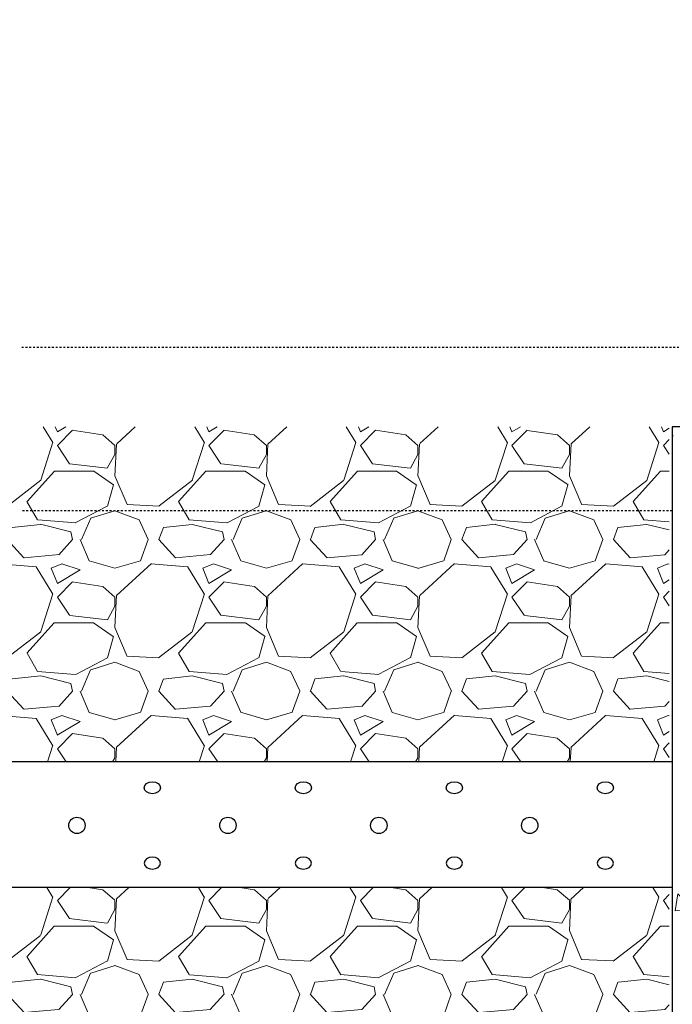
# Model space of a CAD drawing. Header units: inches. Extents: x -52 to 1181, y -619 to 642.
# Tile 6 of 13: x 188 to 222, y 168 to 219. Entities that reach past the tile are written whole.
import ezdxf

# ---------------------------------------------------------------- set-up
doc = ezdxf.new("R2010")
doc.units = ezdxf.units.IN
doc.header["$MEASUREMENT"] = 0
doc.linetypes.add('Dash 1_16_', pattern=[0.12499999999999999, 0.06249999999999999, -0.06249999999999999])
doc.layers.add('A-ANNO-PATT', color=1, linetype='Continuous', lineweight=25)
doc.layers.add('S-TRCH-PATT', color=8, linetype='Continuous', lineweight=18)
doc.layers.add('A-WALL-PATT', color=9, linetype='Continuous', lineweight=18, true_color=0x808080)
doc.layers.add('P-PIPE', color=3, linetype='Continuous')
pattern_1 = [(228.012787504, (30.61383535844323, 7.999999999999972), (-64.0000000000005, -72.00000000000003), [1.076288, -106.5527043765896]), (184.969740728, (29.89383535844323, 7.199999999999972), (95.9999999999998, 8.00000000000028), [1.846944, -182.84739808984]), (132.510447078, (28.05383535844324, 7.039999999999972), (80.00000000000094, -87.99999999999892), [1.302304, -128.9282607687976]), (267.273689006, (24.93383535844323, 5.039999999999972), (8.000000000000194, 160.0000000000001), [1.681903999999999, -166.5084643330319]), (292.833654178, (24.85383535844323, 3.359999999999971), (-39.99999999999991, 96.00000000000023), [1.649239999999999, -163.2749850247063]), (357.273689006, (25.49383535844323, 1.839999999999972), (-160.0000000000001, 8.000000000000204), [1.681903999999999, -166.5084643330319]), (37.6942404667, (27.17383535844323, 1.759999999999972), (-104, -79.99999999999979), [2.224232, -220.198788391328]), (72.2553283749, (28.93383535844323, 3.119999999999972), (56.00000000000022, 176), [2.099903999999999, -207.8905719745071]), (121.429565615, (29.57383535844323, 5.119999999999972), (-64.00000000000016, 103.9999999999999), [1.6876, -167.072584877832]), (175.236358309, (28.69383535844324, 6.559999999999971), (87.99999999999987, -8.000000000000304), [1.926656, -94.4061006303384]), (222.397437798, (26.77383535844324, 6.719999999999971), (-95.9999999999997, -87.99999999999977), [2.491584, -246.6670000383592]), (138.814074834, (32.85383535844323, 4.959999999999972), (-56.00000000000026, 48), [0.8504079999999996, -84.19075850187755]), (171.46923439, (32.21383535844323, 5.519999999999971), (104, -15.99999999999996), [1.617896, -160.172091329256]), (225, (30.61383535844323, 5.759999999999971), (-8.881784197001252e-16, -7.999999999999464), [1.131368, -10.1823404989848]), (203.198590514, (30.05383535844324, 6.719999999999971), (39.99999999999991, 15.9999999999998), [0.609264, -60.3169208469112]), (291.801409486, (29.49383535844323, 6.479999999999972), (-7.999999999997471, 24.00000000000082), [0.861624, -42.219694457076]), (30.96375653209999, (29.81383535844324, 5.679999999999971), (24.00000000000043, 15.99999999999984), [1.399432, -45.24818315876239]), (161.565051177, (31.01383535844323, 6.399999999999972), (16.00000000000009, -7.999999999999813), [1.011927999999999, -24.28629328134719]), (16.389540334, (24.85383535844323, 6.479999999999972), (79.99999999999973, 24.00000000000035), [1.4176, -140.3427611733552]), (70.3461759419, (26.21383535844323, 6.879999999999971), (-32.00000000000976, -88.00000000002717), [1.189288, -117.739261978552]), (293.198590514, (31.01383535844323, 7.999999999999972), (-15.99999999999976, 39.99999999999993), [1.21852, -59.7076648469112]), (343.610459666, (31.49383535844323, 6.879999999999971), (-79.99999999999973, 24.00000000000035), [1.417599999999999, -140.3427611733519]), (339.44395478, (24.85383535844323, 1.519999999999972), (-40.00000000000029, 16.0000000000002), [1.367039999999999, -66.98498996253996]), (294.775140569, (26.13383535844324, 1.039999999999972), (-40.00000000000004, 88.00000000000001), [1.145424, -113.397144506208]), (66.8014094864, (31.09383535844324, -2.842170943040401e-14), (15.99999999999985, 39.99999999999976), [1.21852, -59.7076648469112]), (17.3540246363, (31.57383535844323, 1.119999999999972), (-103.9999999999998, -31.9999999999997), [1.341048, -132.76338891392]), (69.44395478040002, (27.17383535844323, -2.842170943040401e-14), (-16.00000000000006, -39.99999999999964), [0.6835199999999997, -67.66850996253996]), (101.309932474, (30.61383535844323, -2.842170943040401e-14), (-7.99999999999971, 32.0000000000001), [0.40792, -40.3842361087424]), (165.963756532, (30.53383535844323, 0.3999999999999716), (23.99999999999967, -8.00000000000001), [1.64924, -31.3356050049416]), (186.009005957, (28.93383535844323, 0.7999999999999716), (80.00000000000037, 7.999999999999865), [1.5284, -151.3113853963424]), (303.690067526, (29.81383535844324, 4.959999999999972), (-7.999999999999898, 15.99999999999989), [1.153775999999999, -27.69063420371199]), (353.157226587, (30.45383535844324, 3.999999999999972), (136.0000000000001, -16.00000000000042), [2.014352, -199.4205009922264]), (60.9453959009, (32.45383535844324, 3.759999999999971), (-31.9999999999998, -55.99999999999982), [0.8236479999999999, -81.541393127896]), (90, (32.85383535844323, 4.479999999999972), (-7.999999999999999, 8), [0.48, -7.52]), (120.256437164, (28.77383535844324, 1.039999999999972), (32.00000000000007, -56.00000000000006), [1.111392, -110.0281599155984]), (48.01278750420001, (28.21383535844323, 1.999999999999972), (64, 71.9999999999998), [2.152576, -105.4764163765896]), (0, (29.65383535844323, 3.599999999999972), (8, 8), [2.08, -5.92]), (325.3048464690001, (31.73383535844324, 3.599999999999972), (80.00000000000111, -55.9999999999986), [1.264911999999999, -125.226194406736]), (254.054604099, (32.77383535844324, 2.879999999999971), (-8.000000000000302, -32.00000000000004), [1.164816, -57.076063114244]), (207.645975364, (32.45383535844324, 1.759999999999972), (-151.9999999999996, -80.00000000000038), [1.89652, -187.7557934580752]), (175.42607874, (30.77383535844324, 0.8799999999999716), (-103.9999999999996, 8.00000000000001), [2.006392, -198.6325872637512])]

msp = doc.modelspace()

# ---------------------------------------------------------------- hatches: boundary and pattern name
at = {"layer": 'A-WALL-PATT'}
h = msp.add_hatch(dxfattribs=at)
h.set_pattern_fill('AR-CONC', color=256, angle=-90.00000000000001)
h.set_pattern_definition([(320, (-15.77896846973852, 20.09100251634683), (-0.6275213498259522, -7.172601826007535), [0.75, -8.25]), (265, (-15.77896846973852, 20.09100251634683), (7.521921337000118, 1.387513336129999), [0.6, -6.6]), (10.45144445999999, (-15.83126190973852, 19.49328570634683), (6.894399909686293, -5.78508846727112), [0.63740192, -7.01142112]), (316.1842, (-13.77896846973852, 20.09100251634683), (-1.655192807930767, -10.67241330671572), [1.125, -12.375]), (6.63563548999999, (-13.91690153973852, 19.20163506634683), (9.741186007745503, -9.346619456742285), [0.95610342, -10.5171376]), (261.18416399, (-13.77896846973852, 20.09100251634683), (9.7411860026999, -9.346619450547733), [0.9, -9.90000001]), (291, (-14.27896846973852, 19.09100251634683), (-4.026188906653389, -5.969070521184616), [0.75, -8.25]), (236, (-14.27896846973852, 19.09100251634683), (7.25150045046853, -2.433153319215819), [0.6, -6.6]), (341.4514447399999, (-14.61448420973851, 18.59357997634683), (3.225311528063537, -8.402223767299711), [0.6374019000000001, -7.01142112]), (307.5, (-15.77896846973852, 20.09100251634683), (3.328938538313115, -0.1215985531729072), [0, -6.519999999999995, 0, -6.699999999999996, 0, -6.624999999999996]), (277.5, (-15.77896846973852, 20.09100251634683), (3.944117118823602, -2.630695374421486), [0, -3.82, 0, -6.37, 0, -2.525]), (237.5, (-15.77896846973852, 22.32100251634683), (-0.2255487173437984, -5.33822436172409), [0, -2.5, 0, -7.8, 0, -10.35]), (227.5, (-15.77896846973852, 23.32100251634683), (1.001049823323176, -5.831861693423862), [0, -3.249999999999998, 0, -5.179999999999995, 0, -7.349999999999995])])
h.paths.add_polyline_path([(227.6249999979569, 198), (222.324999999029, 197.9999999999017), (222.3249999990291, 167.9039926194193), (224.4299894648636, 167.9039926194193), (224.4299894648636, 166.9923102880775), (222.3249999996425, 166.9923102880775), (222.3249999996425, 161.9999999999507), (227.624999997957, 161.9999999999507)])
at = {"layer": 'S-TRCH-PATT'}
h = msp.add_hatch(dxfattribs=at)
h.set_pattern_fill('GRAVEL', color=256, scale=8)
h.set_pattern_definition([(228.012787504, (5.76, 8), (-64.0000000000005, -72.00000000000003), [1.076288, -106.5527043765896]), (184.969740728, (5.04, 7.2), (95.9999999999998, 8.00000000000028), [1.846944, -182.84739808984]), (132.510447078, (3.2, 7.04), (80.00000000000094, -87.99999999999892), [1.302304, -128.9282607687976]), (267.273689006, (0.08, 5.04), (8.000000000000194, 160.0000000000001), [1.681904, -166.508464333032]), (292.833654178, (0, 3.36), (-39.99999999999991, 96.00000000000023), [1.64924, -163.2749850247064]), (357.273689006, (0.64, 1.84), (-160.0000000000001, 8.000000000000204), [1.681904, -166.508464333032]), (37.6942404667, (2.32, 1.76), (-104, -79.99999999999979), [2.224232, -220.198788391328]), (72.2553283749, (4.08, 3.12), (56.00000000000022, 176), [2.099904, -207.8905719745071]), (121.429565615, (4.72, 5.12), (-64.00000000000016, 103.9999999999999), [1.6876, -167.072584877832]), (175.236358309, (3.84, 6.56), (87.99999999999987, -8.000000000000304), [1.926656, -94.4061006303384]), (222.397437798, (1.92, 6.72), (-95.9999999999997, -87.99999999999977), [2.491584, -246.6670000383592]), (138.814074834, (8, 4.96), (-56.00000000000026, 48), [0.8504079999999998, -84.19075850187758]), (171.46923439, (7.36, 5.52), (104, -15.99999999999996), [1.617896, -160.172091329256]), (225, (5.76, 5.76), (-8.881784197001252e-16, -7.999999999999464), [1.131368, -10.1823404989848]), (203.198590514, (5.2, 6.72), (39.99999999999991, 15.9999999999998), [0.609264, -60.3169208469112]), (291.801409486, (4.64, 6.48), (-7.999999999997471, 24.00000000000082), [0.861624, -42.219694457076]), (30.96375653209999, (4.96, 5.68), (24.00000000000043, 15.99999999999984), [1.399432, -45.24818315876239]), (161.565051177, (6.16, 6.4), (16.00000000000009, -7.999999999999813), [1.011928, -24.2862932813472]), (16.389540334, (0, 6.48), (79.99999999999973, 24.00000000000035), [1.4176, -140.3427611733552]), (70.3461759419, (1.36, 6.88), (-32.00000000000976, -88.00000000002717), [1.189288, -117.739261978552]), (293.198590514, (6.16, 8), (-15.99999999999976, 39.99999999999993), [1.21852, -59.7076648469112]), (343.610459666, (6.64, 6.88), (-79.99999999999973, 24.00000000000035), [1.4176, -140.342761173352]), (339.44395478, (0, 1.52), (-40.00000000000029, 16.0000000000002), [1.36704, -66.98498996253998]), (294.775140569, (1.28, 1.04), (-40.00000000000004, 88.00000000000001), [1.145424, -113.397144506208]), (66.8014094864, (6.24, 0), (15.99999999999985, 39.99999999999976), [1.21852, -59.7076648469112]), (17.3540246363, (6.72, 1.12), (-103.9999999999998, -31.9999999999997), [1.341048, -132.76338891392]), (69.44395478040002, (2.32, 0), (-16.00000000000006, -39.99999999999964), [0.6835199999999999, -67.66850996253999]), (101.309932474, (5.76, 0), (-7.99999999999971, 32.0000000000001), [0.40792, -40.3842361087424]), (165.963756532, (5.68, 0.4), (23.99999999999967, -8.00000000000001), [1.64924, -31.3356050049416]), (186.009005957, (4.08, 0.8), (80.00000000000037, 7.999999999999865), [1.5284, -151.3113853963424]), (303.690067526, (4.96, 4.96), (-7.999999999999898, 15.99999999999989), [1.153776, -27.690634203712]), (353.157226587, (5.6, 4), (136.0000000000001, -16.00000000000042), [2.014352, -199.4205009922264]), (60.9453959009, (7.6, 3.76), (-31.9999999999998, -55.99999999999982), [0.8236479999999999, -81.541393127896]), (90, (8, 4.48), (-7.999999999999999, 8), [0.48, -7.52]), (120.256437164, (3.92, 1.04), (32.00000000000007, -56.00000000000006), [1.111392, -110.0281599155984]), (48.01278750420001, (3.36, 2), (64, 71.9999999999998), [2.152576, -105.4764163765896]), (0, (4.8, 3.6), (8, 8), [2.08, -5.92]), (325.3048464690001, (6.88, 3.6), (80.00000000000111, -55.9999999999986), [1.264912, -125.226194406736]), (254.054604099, (7.92, 2.88), (-8.000000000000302, -32.00000000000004), [1.164816, -57.076063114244]), (207.645975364, (7.6, 1.76), (-151.9999999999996, -80.00000000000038), [1.89652, -187.7557934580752]), (175.42607874, (5.92, 0.88), (-103.9999999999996, 8.00000000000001), [2.006392, -198.6325872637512])])
edge = h.paths.add_edge_path()
edge.add_line((467.7206955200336, 209.9999999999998), (335.9999999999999, 209.9999999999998))
edge.add_line((335.9999999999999, 209.9999999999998), (335.9999999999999, 406.8205128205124))
edge.add_line((335.9999999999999, 406.8205128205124), (331.4436090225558, 412))
edge.add_line((331.4436090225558, 412), (90.00116632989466, 412))
edge.add_line((90.00116632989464, 412), (90.00116632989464, 642.1519016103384))
edge.add_line((90.00116632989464, 642.1519016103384), (65.99999999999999, 642.1519016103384))
edge.add_line((65.99999999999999, 642.1519016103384), (65.99999999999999, 595.7500000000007))
edge.add_line((65.99999999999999, 595.7500000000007), (70.43999999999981, 595.7500000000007))
edge.add_line((70.43999999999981, 595.7500000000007), (70.44000000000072, 595.9250000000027))
edge.add_line((70.44000000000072, 595.9250000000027), (71.94000000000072, 595.9250000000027))
edge.add_line((71.94000000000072, 595.9250000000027), (71.93999999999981, 595.7500000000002))
edge.add_line((71.93999999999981, 595.7500000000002), (74.68500000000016, 595.7500000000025))
edge.add_line((74.68500000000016, 595.7500000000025), (74.68749999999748, 598.6300000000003))
edge.add_line((74.68749999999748, 598.6300000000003), (74.35350000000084, 598.6300000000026))
edge.add_line((74.35350000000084, 598.6300000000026), (74.35350000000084, 601.6300000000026))
edge.add_line((74.35350000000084, 601.6300000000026), (74.68750000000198, 601.6299999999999))
edge.add_line((74.68750000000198, 601.6299999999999), (74.68750000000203, 625.6299999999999))
edge.add_line((74.68750000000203, 625.6299999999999), (74.35349999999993, 625.6299999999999))
edge.add_line((74.35349999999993, 625.6299999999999), (74.35349999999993, 628.6299999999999))
edge.add_arc((77.99999999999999, 628.6299999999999), 3.64650000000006, 0, 180, ccw=False)
edge.add_line((81.64650000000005, 628.6299999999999), (81.64650000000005, 625.6299999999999))
edge.add_line((81.64650000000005, 625.6299999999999), (81.31250000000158, 625.6299999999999))
edge.add_line((81.31250000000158, 625.6299999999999), (81.31250000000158, 601.6299999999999))
edge.add_line((81.31250000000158, 601.6299999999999), (81.6465000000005, 601.6300000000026))
edge.add_line((81.6465000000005, 601.6300000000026), (81.6465000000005, 598.6300000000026))
edge.add_line((81.6465000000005, 598.6300000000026), (81.31249999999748, 598.6300000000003))
edge.add_line((81.31249999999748, 598.6300000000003), (81.31249999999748, 589.3700000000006))
edge.add_line((81.31249999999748, 589.3700000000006), (81.6465000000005, 589.3700000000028))
edge.add_line((81.6465000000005, 589.3700000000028), (81.6465000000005, 586.3700000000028))
edge.add_line((81.6465000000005, 586.3700000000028), (81.31249999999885, 586.3700000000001))
edge.add_line((81.31249999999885, 586.3700000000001), (81.31249999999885, 541.6299999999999))
edge.add_line((81.31249999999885, 541.6299999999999), (81.64649999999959, 541.6299999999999))
edge.add_line((81.64649999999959, 541.6299999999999), (81.6465000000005, 538.6300000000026))
edge.add_line((81.6465000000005, 538.6300000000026), (81.31499999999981, 538.6299999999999))
edge.add_line((81.31499999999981, 538.6299999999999), (81.31249999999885, 529.3700000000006))
edge.add_line((81.31249999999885, 529.3700000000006), (81.6465000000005, 529.3700000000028))
edge.add_line((81.6465000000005, 529.3700000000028), (81.6465000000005, 526.3700000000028))
edge.add_line((81.6465000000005, 526.3700000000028), (81.31250000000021, 526.3700000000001))
edge.add_line((81.31250000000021, 526.3700000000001), (81.31250000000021, 481.6299999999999))
edge.add_line((81.31250000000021, 481.6299999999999), (81.64650000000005, 481.6300000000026))
edge.add_line((81.64650000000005, 481.6300000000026), (81.64649999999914, 478.6299999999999))
edge.add_line((81.64649999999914, 478.6299999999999), (81.31249999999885, 478.6299999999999))
edge.add_line((81.31249999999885, 478.6299999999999), (81.31249999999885, 469.3700000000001))
edge.add_line((81.31249999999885, 469.3700000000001), (81.64650000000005, 469.3700000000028))
edge.add_line((81.64650000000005, 469.3700000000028), (81.64650000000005, 466.3700000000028))
edge.add_line((81.64650000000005, 466.3700000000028), (81.31250000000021, 466.3700000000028))
edge.add_line((81.31250000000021, 466.3700000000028), (81.31250000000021, 421.6299999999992))
edge.add_line((81.31250000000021, 421.6299999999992), (81.64649999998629, 421.6299999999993))
edge.add_line((81.64649999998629, 421.6299999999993), (81.6464999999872, 418.630000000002))
edge.add_line((81.6464999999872, 418.630000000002), (81.312499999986, 418.6299999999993))
edge.add_line((81.312499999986, 418.6299999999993), (81.31499999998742, 409.3700000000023))
edge.add_line((81.31499999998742, 409.3700000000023), (81.6464999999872, 409.3700000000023))
edge.add_line((81.6464999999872, 409.3700000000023), (81.6464999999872, 406.3700000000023))
edge.add_line((81.6464999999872, 406.3700000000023), (81.31250000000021, 406.3699999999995))
edge.add_line((81.31250000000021, 406.3699999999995), (81.31250000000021, 399.4162615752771))
edge.add_line((81.31250000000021, 399.4162615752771), (81.64649999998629, 399.4162615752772))
edge.add_line((81.64649999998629, 399.4162615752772), (81.64649999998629, 396.4162615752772))
edge.add_arc((77.99999999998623, 401.1639010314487), 5.986404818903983, 232.4733622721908, 307.5266377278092, ccw=False)
edge.add_line((74.35349999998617, 396.4162615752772), (74.35349999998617, 399.4162615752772))
edge.add_line((74.35349999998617, 399.4162615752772), (74.68750000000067, 399.4162615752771))
edge.add_line((74.68750000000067, 399.4162615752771), (74.68750000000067, 406.3699999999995))
edge.add_line((74.68750000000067, 406.3699999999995), (74.35349999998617, 406.3699999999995))
edge.add_line((74.35349999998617, 406.3699999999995), (74.35349999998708, 409.3700000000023))
edge.add_line((74.35349999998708, 409.3700000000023), (74.68499999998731, 409.3700000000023))
edge.add_line((74.68499999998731, 409.3700000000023), (74.68499999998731, 412.2500000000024))
edge.add_line((74.68499999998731, 412.2500000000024), (71.93999999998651, 412.2499999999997))
edge.add_line((71.93999999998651, 412.2499999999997), (71.93999999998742, 412.0750000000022))
edge.add_line((71.93999999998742, 412.0750000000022), (70.43999999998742, 412.0750000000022))
edge.add_line((70.43999999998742, 412.0750000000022), (70.43999999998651, 412.2500000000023))
edge.add_line((70.43999999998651, 412.2500000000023), (65.99999999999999, 412.2500000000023))
edge.add_line((65.99999999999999, 412.2500000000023), (65.99999999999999, 388))
edge.add_line((65.99999999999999, 388), (311.9999999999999, 388))
edge.add_line((311.9999999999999, 388), (311.9999999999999, 198))
edge.add_line((311.9999999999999, 198), (257.6361208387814, 198.2429231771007))
edge.add_line((257.6361208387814, 198.2429231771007), (257.7138791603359, 180.5554231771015))
edge.add_line((257.7138791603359, 180.5554231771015), (329.5876127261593, 180.3125000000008))
edge.add_line((329.5876127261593, 180.3125000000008), (328.805038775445, 181.0959597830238))
edge.add_line((328.805038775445, 181.0959597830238), (328.5731802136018, 180.8642491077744))
edge.add_line((328.5731802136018, 180.8642491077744), (326.4014410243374, 183.0268800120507))
edge.add_line((326.4014410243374, 183.0268800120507), (326.6564821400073, 183.2663147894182))
edge.add_line((326.6564821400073, 183.2663147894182), (325.5261227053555, 184.376937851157))
edge.add_line((325.5261227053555, 184.376937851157), (325.277672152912, 184.1348519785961))
edge.add_line((325.277672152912, 184.1348519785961), (323.0757446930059, 186.2795972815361))
edge.add_line((323.0757446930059, 186.2795972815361), (323.3153543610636, 186.5390112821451))
edge.add_arc((328.7937721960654, 192.5092223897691), 8.102868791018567, 175.7139286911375, 227.4597151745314, ccw=False)
edge.add_line((320.7135644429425, 193.1148008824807), (320.3051653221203, 193.1148008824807))
edge.add_line((320.3051653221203, 193.1148008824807), (320.3051653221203, 196.1512041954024))
edge.add_line((320.3051653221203, 196.1512041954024), (320.6870511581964, 196.1512041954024))
edge.add_line((320.6870511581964, 196.1512041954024), (320.6658767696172, 383.295467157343))
edge.add_line((320.6658767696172, 383.295467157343), (320.3919603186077, 383.295467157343))
edge.add_line((320.3919603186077, 383.295467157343), (320.3919603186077, 386.5133175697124))
edge.add_line((320.3919603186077, 386.5133175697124), (318.1116679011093, 388.7828315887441))
edge.add_line((318.1116679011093, 388.7828315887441), (318.3171453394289, 388.9830419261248))
edge.add_line((318.3171453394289, 388.9830419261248), (312.9787372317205, 394.3044341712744))
edge.add_line((312.9787372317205, 394.3044341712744), (312.7620129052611, 394.1294990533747))
edge.add_line((312.7620129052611, 394.1294990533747), (310.5382851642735, 396.3685068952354))
edge.add_line((310.5382851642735, 396.3685068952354), (307.3151270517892, 396.3643444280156))
edge.add_line((307.3151270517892, 396.3643444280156), (307.3501207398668, 396.68766729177))
edge.add_line((307.3501207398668, 396.68766729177), (90.35910002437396, 396.6876343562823))
edge.add_line((90.35910002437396, 396.6876343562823), (90.35910002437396, 396.3536343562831))
edge.add_line((90.35910002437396, 396.3536343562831), (87.35910002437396, 396.3536343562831))
edge.add_arc((92.82413326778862, 400.0001343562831), 6.569897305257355, 146.2871150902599, 213.7128849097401, ccw=False)
edge.add_line((87.35910002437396, 403.6466343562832), (90.35910002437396, 403.6466343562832))
edge.add_line((90.35910002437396, 403.6466343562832), (90.35910002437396, 403.3126343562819))
edge.add_line((90.35910002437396, 403.3126343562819), (307.2802069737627, 403.3126343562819))
edge.add_line((307.2802069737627, 403.3126343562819), (307.2802069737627, 403.6424957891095))
edge.add_line((307.2802069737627, 403.6424957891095), (310.4872967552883, 403.6424957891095))
edge.add_line((310.4872967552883, 403.6424957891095), (310.4872967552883, 403.3511292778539))
edge.add_arc((310.8453422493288, 397.2944720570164), 6.067231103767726, 40.34117404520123, 93.38316129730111, ccw=False)
edge.add_line((315.4698060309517, 401.2220193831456), (315.6936105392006, 401.5057997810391))
edge.add_line((315.6936105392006, 401.5057997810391), (317.9288587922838, 399.2442328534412))
edge.add_line((317.9288587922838, 399.2442328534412), (317.6928392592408, 399.0361125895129))
edge.add_line((317.6928392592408, 399.0361125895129), (323.0508680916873, 393.7254517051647))
edge.add_line((323.0508680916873, 393.7254517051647), (323.2190571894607, 393.9075410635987))
edge.add_line((323.2190571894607, 393.9075410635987), (325.5176588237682, 391.5823912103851))
edge.add_line((325.5176588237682, 391.5823912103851), (325.321437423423, 391.4563279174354))
edge.add_arc((319.9397130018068, 386.3133331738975), 7.44401455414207, 1.3126991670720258, 43.70059640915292, ccw=False)
edge.add_line((327.3817739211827, 386.4838674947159), (327.6424809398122, 386.4906934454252))
edge.add_line((327.6424809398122, 386.4906934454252), (327.6283657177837, 383.3025191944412))
edge.add_line((327.6283657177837, 383.3025191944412), (327.3460471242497, 383.3166263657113))
edge.add_line((327.3460471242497, 383.3166263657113), (327.3460471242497, 202.1966363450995))
edge.add_line((327.3460471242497, 202.1966363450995), (342.0027473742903, 202.1966363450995))
edge.add_line((342.0027473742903, 202.1966363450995), (342.0027473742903, 202.5767001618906))
edge.add_line((342.0027473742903, 202.5767001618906), (346.1741304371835, 202.5767001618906))
edge.add_line((346.1741304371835, 202.5767001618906), (346.1741304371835, 202.2234169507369))
edge.add_line((346.1741304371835, 202.2234169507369), (358.8768301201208, 202.2234169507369))
edge.add_line((358.8768301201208, 202.2234169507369), (358.8768301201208, 202.6238035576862))
edge.add_line((358.8768301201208, 202.6238035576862), (363.0580825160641, 202.6238035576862))
edge.add_line((363.0580825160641, 202.6238035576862), (363.0580825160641, 202.2252690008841))
edge.add_line((363.0580825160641, 202.2252690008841), (367.1479445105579, 202.2252690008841))
edge.add_line((367.1479445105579, 202.2252690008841), (367.1479445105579, 202.5671147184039))
edge.add_line((367.1479445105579, 202.5671147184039), (371.2526765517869, 202.5671147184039))
edge.add_line((371.2526765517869, 202.5671147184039), (371.2526765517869, 202.2549947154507))
edge.add_line((371.2526765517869, 202.2549947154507), (375.6697314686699, 202.2549947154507))
edge.add_line((375.6697314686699, 202.2549947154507), (375.6697314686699, 202.5368315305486))
edge.add_line((375.6697314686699, 202.5368315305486), (379.8270134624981, 202.5368315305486))
edge.add_line((379.8270134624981, 202.5368315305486), (379.8270134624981, 202.1909100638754))
edge.add_line((379.8270134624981, 202.1909100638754), (467.7206955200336, 202.1909100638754))
edge.add_line((467.7206955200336, 202.1909100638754), (467.7206955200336, 209.9999999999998))
h = msp.add_hatch(dxfattribs=at)
h.set_pattern_fill('GRAVEL', color=256, scale=8)
h.set_pattern_definition(pattern_1)
h.paths.add_polyline_path([(185.5248774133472, 197.9999999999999), (185.5248774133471, 180.3125000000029), (222.174877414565, 180.3125000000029), (222.1748774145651, 198)])
h = msp.add_hatch(dxfattribs=at)
h.set_pattern_fill('GRAVEL', color=256, scale=8)
h.set_pattern_definition(pattern_1)
h.paths.add_polyline_path([(185.5248774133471, 161.9999999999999), (185.5248774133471, 173.6875000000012), (222.174877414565, 173.6875000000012), (222.174877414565, 161.9999999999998)])

# ---------------------------------------------------------------- linework, layer by layer
at = {"layer": 'A-ANNO-PATT'}
for centre in [(190.9011602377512, 176.9645246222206), (198.8699029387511, 176.9645246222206), (206.838645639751, 176.9645246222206), (214.8073883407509, 176.9645246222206)]:
    msp.add_circle(centre, 0.4323235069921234, dxfattribs=at)
for centre in [(194.8855315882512, 178.9527511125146), (202.8542742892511, 178.9527511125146), (210.8230169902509, 178.9527511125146), (218.7917596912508, 178.9527511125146)]:
    msp.add_ellipse(centre, major_axis=(-0.4323235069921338, 1.224672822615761e-16), ratio=0.7270742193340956, dxfattribs=at)
at = {"layer": 'A-ANNO-PATT', "extrusion": (0, 0, -1)}
for centre in [(194.8855315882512, 174.9762981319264), (202.8542742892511, 174.9762981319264), (210.8230169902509, 174.9762981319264), (218.7917596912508, 174.9762981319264)]:
    msp.add_ellipse(centre, major_axis=(-0.4323235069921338, 1.224672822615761e-16), ratio=0.7270742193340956, dxfattribs=at)
at = {"layer": 'P-PIPE', "linetype": 'Dash 1_16_'}
for p, q in [((187.9829372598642, 202.1966363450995), (225.7110936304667, 202.1966362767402)), ((222.324999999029, 193.5716363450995), (187.9975329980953, 193.5716363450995))]:
    msp.add_line(p, q, dxfattribs=at)
at = {"layer": 'P-PIPE'}
for p, q in [((222.324999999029, 180.3125000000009), (185.6749999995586, 180.3125000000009)), ((222.324999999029, 173.6875000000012), (185.6749999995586, 173.6875000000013))]:
    msp.add_line(p, q, dxfattribs=at)
msp.add_lwpolyline([(222.324999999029, 161.9999999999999), (227.6249999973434, 161.9999999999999), (227.6249999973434, 166.9923102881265), (225.5200105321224, 166.9923102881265), (225.5200105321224, 167.9039926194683), (227.6249999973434, 167.9039926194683), (227.6249999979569, 197.9999999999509), (222.324999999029, 198.0000000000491)], close=True, dxfattribs=at)

doc.saveas('drawing.dxf')
